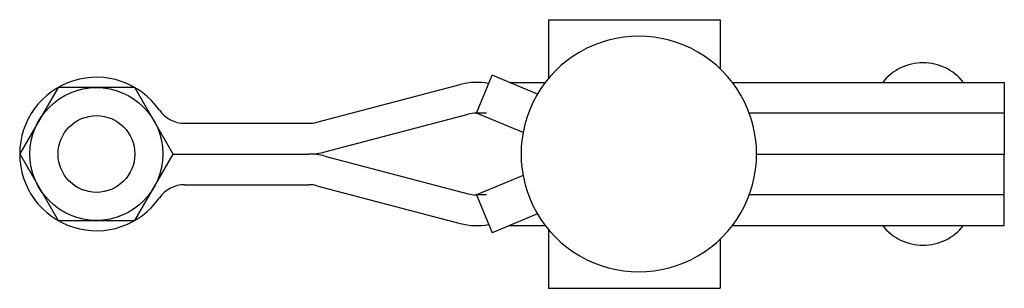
# Model space of a CAD drawing. Extents: x 190 to 267, y 299.5 to 320.5.
import ezdxf

# ---------------------------------------------------------------- set-up
doc = ezdxf.new("R2010")
doc.units = 0
doc.layers.get('0').update_dxf_attribs({"linetype": 'CONTINUOUS'})

msp = doc.modelspace()

# ---------------------------------------------------------------- linework, layer by layer
for p, q in [((231.368767, 320.5), (244.790396, 320.5)), ((231.368767, 320.5), (231.368767, 315.906967)), ((244.790396, 320.5), (244.790396, 316.655722)), ((225.73, 313.2), (226.958044, 316.15498)), ((230.503145, 314.681692), (226.958044, 316.15498)), ((228.293465, 315.6), (231.12293, 315.6)), ((245.737071, 315.6), (267, 315.6)), ((267, 315.6), (267, 310)), ((193.03, 315.196153), (190.03, 310.000003)), ((199.03, 315.196153), (193.03, 315.196153)), ((202.03, 310), (199.03, 315.196153)), ((213.261349, 312.484532), (224.467304, 315.430939)), ((213.892696, 310.169062), (225.098652, 313.115469)), ((229.379082, 311.683498), (225.73, 313.2)), ((226.51, 313.2), (225.730001, 313.199999)), ((267, 313.2), (247.062108, 313.2)), ((202.923476, 312.400003), (212.63, 312.400001)), ((190.03, 310.000003), (193.03, 304.803848)), ((199.03, 304.803848), (202.03, 310)), ((202.03, 310), (212.63, 310)), ((213.892696, 309.830939), (225.098652, 306.88453)), ((247.636154, 310), (267, 310)), ((267, 304.4), (267, 310)), ((229.379082, 308.316502), (225.73, 306.8)), ((202.923475, 307.6), (212.63, 307.6)), ((213.261348, 307.51547), (224.467304, 304.569061)), ((225.73, 306.8), (226.958044, 303.84502)), ((226.51, 306.8), (225.73, 306.8)), ((267, 306.8), (247.062107, 306.8)), ((193.03, 304.803848), (199.03, 304.803848)), ((230.503145, 305.318308), (226.958044, 303.84502)), ((228.293465, 304.4), (231.12293, 304.4)), ((231.368767, 304.093033), (231.368767, 299.5)), ((245.73707, 304.4), (267, 304.4)), ((244.790396, 303.344278), (244.790396, 299.5)), ((231.368767, 299.5), (244.790396, 299.5))]:
    msp.add_line(p, q)
for radius in [5.196153, 3]:
    msp.add_circle((196.03, 310), radius)
for centre, radius, start, end in [((238.43, 310), 9.206154, 0, 180.000019), ((260.65, 313.134741), 4, 38.047496, 141.952488), ((196.03, 310), 6.000002, 34.84993, 179.999989), ((225.73, 310.799999), 4.8, 78.495623, 105.251814), ((202.923476, 314.800003), 2.4, 214.849896, 269.999993), ((225.73, 310.799999), 2.4, 89.999993, 105.251814), ((212.630001, 314.800001), 2.4, 269.99999, 285.251804), ((196.03, 310), 6, 179.999979, 325.150099), ((212.630001, 314.800001), 4.800001, 269.99999, 285.251804), ((212.63, 305.2), 4.8, 74.748187, 90), ((238.43, 310), 9.206154, 179.99999, 0), ((202.923475, 305.2), 2.4, 89.999998, 145.150105), ((212.63, 305.2), 2.4, 74.748187, 90), ((225.73, 309.2), 2.4, 254.748187, 270), ((225.73, 309.2), 4.8, 254.748187, 281.504383), ((260.65, 306.865258), 4, 218.047501, 321.952493)]:
    msp.add_arc(centre, radius, start, end)

doc.saveas('drawing.dxf')
